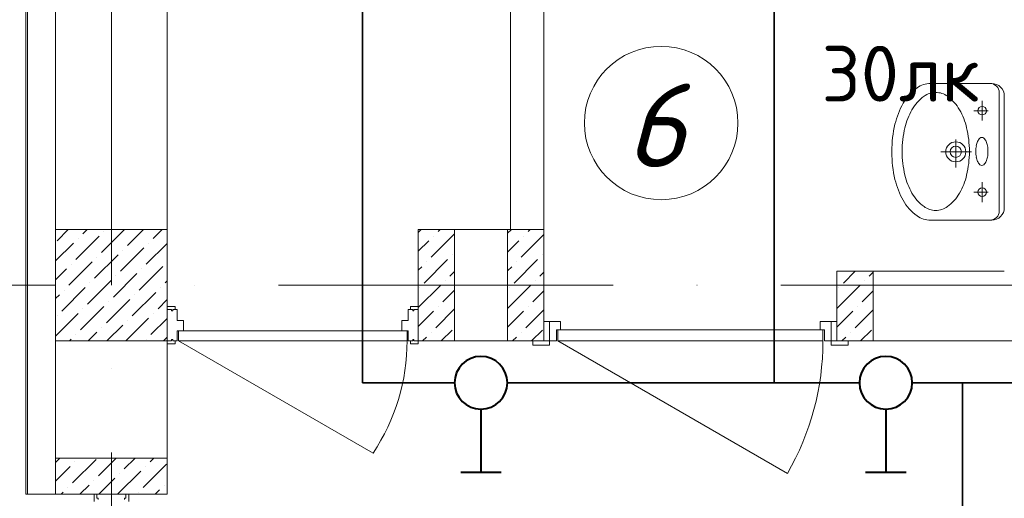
# Model space of a CAD drawing. Header units: millimetres. Extents: x 1114507 to 93926427, y 174473 to 817039.
# Tile 212 of 256: x 1607482 to 1611011, y 775361 to 777078. Entities that reach past the tile are written whole.
import ezdxf

# ---------------------------------------------------------------- set-up
doc = ezdxf.new("R2010")
doc.units = ezdxf.units.MM
doc.linetypes.add('ACAD_ISO10W100', pattern=[18, 12, -3, 0, -3])
for name, color, linetype, lineweight in [('Doors', 86, 'Continuous', 13), ('expl', 234, 'Continuous', 13), ('размеры', 12, 'Continuous', 15), ('Сантехника', 150, 'Continuous', 13)]:
    doc.layers.add(name, color=color, linetype=linetype, lineweight=lineweight)
doc.layers.add('kcd_tx', color=7, linetype='Continuous')
doc.styles.add('ISOCPEUR 1', font='isocpeur.TTF')
doc.styles.get("Standard").update_dxf_attribs({"font": 'isocpeui.ttf'})
doc.styles.add('Суннат', font='ariali.ttf', dxfattribs={"height": 250})

# ---------------------------------------------------------------- blocks, each defined once
blk = doc.blocks.new('blokqav3mak')
at = {"color": 252, "lineweight": 0, "ltscale": 100}
for p, q in [((1599459.4, 782732.1), (1599459.4, 775375.1)), ((1599459.4, 775375.1), (1599566.4, 775375.1))]:
    blk.add_line(p, q, dxfattribs=at)
at = {"color": 32, "lineweight": 0, "ltscale": 100}
blk.add_line((1599466.4, 782725.1), (1599466.4, 775375.1), dxfattribs=at)
at = {"color": 1, "linetype": 'ACAD_ISO10W100', "lineweight": 0, "ltscale": 100}
for p, q in [((1599766.4, 782725.1), (1599766.4, 766825.1)), ((1626766.4, 776125.1), (1599766.4, 776125.1))]:
    blk.add_line(p, q, dxfattribs=at)
at = {"lineweight": 0, "ltscale": 100}
for p, q in [((1599566.4, 782625.1), (1599566.4, 775455.1)), ((1599966.4, 782225.1), (1599966.4, 775455.1)), ((1601196.4, 776325.1), (1601196.4, 778495.1)), ((1601316.4, 776325.1), (1601316.4, 778375.1)), ((1601316.4, 776325.1), (1600866.4, 776325.1)), ((1600866.4, 776325.1), (1600866.4, 775925.1)), ((1601316.4, 776325.1), (1601316.4, 775925.1)), ((1602966.4, 776175.1), (1602366.4, 776175.1)), ((1602366.4, 776175.1), (1602366.4, 775925.1)), ((1601316.4, 775925.1), (1600866.4, 775925.1)), ((1604166.4, 775925.1), (1602366.4, 775925.1)), ((1599566.4, 775375.1), (1599966.4, 775375.1))]:
    blk.add_line(p, q, dxfattribs=at)
at = {"linetype": 'Continuous', "lineweight": 0, "ltscale": 100}
for p, q in [((1599571.6, 776284.8), (1599611.9, 776325.1)), ((1599664.2, 776310), (1599679.3, 776325.1)), ((1599731.5, 776242.7), (1599814, 776325.1)), ((1599739.9, 776318.4), (1599739.9, 776318.4)), ((1599824.1, 776267.9), (1599881.3, 776325.1)), ((1599916.7, 776293.2), (1599948.7, 776325.1)), ((1600866.4, 776314.3, 0), (1600877.1, 776325.1, 0)), ((1600912.1, 776225.4, 0), (1600996.3, 776309.6, 0)), ((1600937.4, 776318, 0), (1600944.5, 776325.1, 0)), ((1601186.4, 776311.4, 0), (1601200, 776325.1, 0)), ((1601235, 776225.4, 0), (1601316.4, 776306.7, 0)), ((1601260.3, 776318, 0), (1601267.4, 776325.1, 0)), ((1599566.4, 776212.2), (1599630.5, 776276.3)), ((1599638.9, 776217.4), (1599723.1, 776301.6)), ((1599647.3, 776293.2), (1599647.3, 776293.2)), ((1599891.5, 776200.6), (1599966.4, 776275.4)), ((1599899.9, 776276.3), (1599899.9, 776276.3)), ((1600866.4, 776247, 0), (1600903.7, 776284.3, 0)), ((1600920.5, 776301.2, 0), (1600920.5, 776301.2, 0)), ((1601186.4, 776244.1, 0), (1601226.6, 776284.3, 0)), ((1601243.4, 776301.2, 0), (1601243.4, 776301.2, 0)), ((1599798.9, 776175.3), (1599883.1, 776259.5)), ((1599807.3, 776251.1), (1599807.3, 776251.1)), ((1599613.7, 776124.8), (1599697.8, 776209)), ((1599622.1, 776200.6), (1599622.1, 776200.6)), ((1599706.3, 776150.1), (1599790.5, 776234.2)), ((1599714.7, 776225.8), (1599714.7, 776225.8)), ((1600886.8, 776132.8, 0), (1600971, 776217, 0)), ((1600895.3, 776208.6, 0), (1600895.3, 776208.6, 0)), ((1600987.9, 776233.8, 0), (1600987.9, 776233.8, 0)), ((1601209.8, 776132.8, 0), (1601294, 776217, 0)), ((1601218.2, 776208.6, 0), (1601218.2, 776208.6, 0)), ((1601310.8, 776233.8, 0), (1601310.8, 776233.8, 0)), ((1599566.4, 776144.8), (1599605.2, 776183.7)), ((1599773.6, 776082.7), (1599857.8, 776166.9)), ((1599866.2, 776108), (1599950.4, 776192.2)), ((1599874.6, 776183.7), (1599874.6, 776183.7)), ((1600866.4, 776179.6, 0), (1600878.4, 776191.7, 0)), ((1600979.5, 776158, 0), (1600996.4, 776174.9, 0)), ((1601186.4, 776176.7, 0), (1601201.4, 776191.7, 0)), ((1601302.4, 776158, 0), (1601316.4, 776172, 0)), ((1602389.8, 776132.8, 0), (1602432.1, 776175.1, 0)), ((1602482.4, 776158, 0), (1602496.4, 776172, 0)), ((1599681, 776057.4), (1599765.2, 776141.6)), ((1599689.4, 776133.2), (1599689.4, 776133.2)), ((1599782, 776158.5), (1599782, 776158.5)), ((1599958.8, 776133.2), (1599966.4, 776140.7)), ((1600962.6, 776141.2, 0), (1600962.6, 776141.2, 0)), ((1601285.5, 776141.2, 0), (1601285.5, 776141.2, 0)), ((1602465.5, 776141.2, 0), (1602465.5, 776141.2, 0)), ((1599588.4, 776032.2), (1599672.6, 776116.4)), ((1599596.8, 776108), (1599596.8, 776108)), ((1599841, 776015.4), (1599925.2, 776099.5)), ((1599942, 776116.4), (1599942, 776116.4)), ((1600866.4, 776044.9, 0), (1600945.8, 776124.4, 0)), ((1600870, 776115.9, 0), (1600870, 776115.9, 0)), ((1600954.2, 776065.4, 0), (1600996.4, 776107.6, 0)), ((1601186.4, 776042, 0), (1601268.7, 776124.4, 0)), ((1601192.9, 776115.9, 0), (1601192.9, 776115.9, 0)), ((1601277.1, 776065.4, 0), (1601316.4, 776104.7, 0)), ((1602366.4, 776042, 0), (1602448.7, 776124.4, 0)), ((1602372.9, 776115.9, 0), (1602372.9, 776115.9, 0)), ((1602457.1, 776065.4, 0), (1602496.4, 776104.7, 0)), ((1599566.4, 776077.5), (1599580, 776091.1)), ((1599748.4, 775990.1), (1599832.6, 776074.3)), ((1599756.8, 776065.9), (1599756.8, 776065.9)), ((1599849.4, 776091.1), (1599849.4, 776091.1)), ((1599933.6, 776040.6), (1599966.4, 776073.4)), ((1599566.4, 775942.8), (1599647.3, 776023.8)), ((1599655.8, 775964.8), (1599739.9, 776049)), ((1599664.2, 776040.6), (1599664.2, 776040.6)), ((1599916.7, 776023.8), (1599916.7, 776023.8)), ((1600866.4, 775977.6, 0), (1600920.5, 776031.8, 0)), ((1600928.9, 775972.8, 0), (1600996.4, 776040.2, 0)), ((1600937.4, 776048.6, 0), (1600937.4, 776048.6, 0)), ((1601186.4, 775974.7, 0), (1601243.4, 776031.8, 0)), ((1601251.9, 775972.8, 0), (1601316.4, 776037.3, 0)), ((1601260.3, 776048.6, 0), (1601260.3, 776048.6, 0)), ((1602366.4, 775974.7, 0), (1602423.4, 776031.8, 0)), ((1602431.9, 775972.8, 0), (1602496.4, 776037.3, 0)), ((1602440.3, 776048.6, 0), (1602440.3, 776048.6, 0)), ((1599571.6, 776015.4), (1599571.6, 776015.4)), ((1599818.1, 775925.1), (1599899.9, 776006.9)), ((1599824.1, 775998.5), (1599824.1, 775998.5)), ((1599908.3, 775948), (1599966.4, 776006)), ((1599683.4, 775925.1), (1599714.7, 775956.4)), ((1599731.5, 775973.3), (1599731.5, 775973.3)), ((1599750.7, 775925.1), (1599807.3, 775981.7)), ((1600912.1, 775956, 0), (1600912.1, 775956, 0)), ((1600948.6, 775925.1, 0), (1600987.9, 775964.4, 0)), ((1601235, 775956, 0), (1601235, 775956, 0)), ((1601271.5, 775925.1, 0), (1601310.8, 775964.4, 0)), ((1602415, 775956, 0), (1602415, 775956, 0)), ((1602451.5, 775925.1, 0), (1602490.8, 775964.4, 0)), ((1599616, 775925.1), (1599622.1, 775931.2)), ((1599638.9, 775948), (1599638.9, 775948)), ((1599891.5, 775931.2), (1599891.5, 775931.2)), ((1599952.8, 775925.1), (1599966.4, 775938.7)), ((1600881.2, 775925.1, 0), (1600895.3, 775939.1, 0)), ((1601204.1, 775925.1, 0), (1601218.2, 775939.1, 0)), ((1602384.1, 775925.1, 0), (1602398.2, 775939.1, 0)), ((1599566.4, 775489.6, 0), (1599581.8, 775505.1, 0)), ((1599627.4, 775416, 0), (1599711.6, 775500.2, 0)), ((1599720.1, 775441.3, 0), (1599783.9, 775505.1, 0)), ((1599812.7, 775466.5, 0), (1599851.2, 775505.1, 0)), ((1599905.3, 775491.8, 0), (1599918.6, 775505.1, 0)), ((1599566.4, 775422.3, 0), (1599619, 775474.9, 0)), ((1599635.9, 775491.8, 0), (1599635.9, 775491.8, 0)), ((1599880, 775399.2, 0), (1599964.2, 775483.4, 0)), ((1599888.4, 775474.9, 0), (1599888.4, 775474.9, 0)), ((1599703.2, 775424.4, 0), (1599703.2, 775424.4, 0)), ((1599721.2, 775375.1, 0), (1599779, 775432.9, 0)), ((1599788.6, 775375.1, 0), (1599871.6, 775458.1, 0)), ((1599795.8, 775449.7, 0), (1599795.8, 775449.7, 0)), ((1599610.6, 775399.2, 0), (1599610.6, 775399.2, 0)), ((1599653.9, 775375.1, 0), (1599686.4, 775407.6, 0)), ((1599923.3, 775375.1, 0), (1599938.9, 775390.8, 0)), ((1599955.8, 775407.6, 0), (1599955.8, 775407.6, 0)), ((1599586.5, 775375.1, 0), (1599593.8, 775382.3, 0)), ((1599863.2, 775382.3, 0), (1599863.2, 775382.3, 0))]:
    blk.add_line(p, q, dxfattribs=at)
at = {"layer": 'Doors', "lineweight": 0}
for p, q in [((1599966.4, 776049.3), (1599994.6, 776049.3)), ((1599966.4, 776038.5), (1599966.4, 776049.3)), ((1599966.4, 775926), (1599966.4, 776038.5)), ((1599966.4, 776038.5), (1599981.9, 776038.5)), ((1599966.4, 776038.5), (1599981.9, 776038.5)), ((1599966.4, 776038.5), (1599966.4, 776038.5)), ((1599981.9, 776038.5), (1599981.9, 776033.5)), ((1599981.9, 776033.5), (1599986.3, 776033.5)), ((1599986.3, 776038.5), (1600002.4, 776038.5)), ((1599986.3, 776038.5), (1599986.3, 776033.5)), ((1599994.6, 776038.5), (1599994.6, 776049.3)), ((1600002.4, 775998), (1600002.4, 776038.5)), ((1600830.4, 775998), (1600830.4, 776038.5)), ((1600846.4, 776038.5), (1600830.4, 776038.5)), ((1600838.1, 776038.5), (1600838.1, 776049.3)), ((1600866.4, 776049.3), (1600838.1, 776049.3)), ((1600846.4, 776038.5), (1600846.4, 776033.5)), ((1600850.8, 776033.5), (1600846.4, 776033.5)), ((1600850.8, 776038.5), (1600850.8, 776033.5)), ((1600866.4, 776038.5), (1600850.8, 776038.5)), ((1600866.4, 776038.5), (1600850.8, 776038.5)), ((1600866.4, 776038.5), (1600866.4, 776049.3)), ((1600866.4, 775926), (1600866.4, 776038.5)), ((1600866.4, 776038.5), (1600866.4, 776038.5)), ((1600002.4, 775998), (1600025, 775998)), ((1600025, 775962), (1600025, 775998)), ((1600807.7, 775962), (1600807.7, 775998)), ((1600830.4, 775998), (1600807.7, 775998)), ((1601316.4, 775995.1), (1601336.4, 775995.1)), ((1601316.4, 775925.1), (1601316.4, 775995.1)), ((1601376.4, 775995.1), (1601336.4, 775995.1)), ((1601336.4, 775995.1), (1601336.4, 775925.1)), ((1601336.4, 775995.1), (1601336.4, 775925.1)), ((1601376.4, 775965.1), (1601376.4, 775995.1)), ((1602306.4, 775965.1), (1602306.4, 775995.1)), ((1602306.4, 775995.1), (1602346.4, 775995.1)), ((1602346.4, 775995.1), (1602346.4, 775925.1)), ((1602366.4, 775995.1), (1602346.4, 775995.1)), ((1602346.4, 775995.1), (1602346.4, 775925.1)), ((1602366.4, 775925.1), (1602366.4, 775995.1)), ((1600002.4, 775962), (1600807.7, 775962)), ((1600002.4, 775926), (1600002.4, 775962)), ((1600006.7, 775926), (1600006.7, 775962)), ((1600807.7, 775962), (1600830.4, 775962)), ((1600826, 775926), (1600826, 775962)), ((1600830.4, 775926), (1600830.4, 775962)), ((1601361.4, 775925.1), (1601361.4, 775965.1)), ((1601361.4, 775965.1), (1601376.4, 775965.1)), ((1602316.4, 775965.1), (1601366.4, 775965.1)), ((1601366.4, 775965.1), (1601366.4, 775925.1)), ((1602321.4, 775965.1), (1602306.4, 775965.1)), ((1602316.4, 775925.1), (1602316.4, 775965.1)), ((1602321.4, 775925.1), (1602321.4, 775965.1)), ((1599966.4, 775926), (1599981.9, 775926)), ((1599966.4, 775926), (1599966.4, 775926)), ((1599966.4, 775926), (1599966.4, 775915.2)), ((1599981.9, 775930.9), (1599986.3, 775930.9)), ((1599981.9, 775926), (1599981.9, 775930.9)), ((1599986.3, 775926), (1599986.3, 775930.9)), ((1599986.3, 775926), (1600002.4, 775926)), ((1599994.6, 775926), (1599994.6, 775915.2)), ((1600006.7, 775926), (1600704.6, 775523)), ((1600006.7, 775926), (1600826, 775926)), ((1600846.4, 775926), (1600830.4, 775926)), ((1600838.1, 775926), (1600838.1, 775915.2)), ((1600846.4, 775926), (1600846.4, 775930.9)), ((1600850.8, 775930.9), (1600846.4, 775930.9)), ((1600850.8, 775926), (1600850.8, 775930.9)), ((1600866.4, 775926), (1600850.8, 775926)), ((1600866.4, 775926), (1600866.4, 775926)), ((1600866.4, 775926), (1600866.4, 775915.2)), ((1601336.4, 775925.1), (1601276.4, 775925.1)), ((1601276.4, 775925.1), (1601276.4, 775910.1)), ((1601336.4, 775925.1), (1601316.4, 775925.1)), ((1601336.4, 775925.1), (1601361.4, 775925.1)), ((1601336.4, 775910.1), (1601336.4, 775925.1)), ((1601366.4, 775925.1), (1602189.1, 775450.1)), ((1601366.4, 775925.1), (1602316.4, 775925.1)), ((1602346.4, 775925.1), (1602321.4, 775925.1)), ((1602346.4, 775925.1), (1602366.4, 775925.1)), ((1602406.4, 775925.1), (1602346.4, 775925.1)), ((1602346.4, 775925.1), (1602346.4, 775910.1)), ((1602406.4, 775910.1), (1602406.4, 775925.1)), ((1599966.4, 775915.2), (1599994.6, 775915.2)), ((1600866.4, 775915.2), (1600838.1, 775915.2)), ((1601276.4, 775910.1), (1601336.4, 775910.1)), ((1602346.4, 775910.1), (1602406.4, 775910.1)), ((1599704.3, 775375.1), (1599704.3, 775348.9)), ((1599714.3, 775375.1), (1599704.3, 775375.1)), ((1599714.3, 775375.1), (1599818.4, 775375.1)), ((1599714.3, 775375.1), (1599714.3, 775360.7)), ((1599714.3, 775375.1), (1599714.3, 775375.1)), ((1599714.3, 775360.7), (1599718.9, 775360.7)), ((1599718.9, 775360.7), (1599718.9, 775356.7)), ((1599818.4, 775360.7), (1599813.8, 775360.7)), ((1599813.8, 775360.7), (1599813.8, 775356.7)), ((1599818.4, 775375.1), (1599818.4, 775360.7)), ((1599818.4, 775375.1), (1599818.4, 775360.7)), ((1599818.4, 775375.1), (1599818.4, 775375.1)), ((1599818.4, 775375.1), (1599828.4, 775375.1)), ((1599828.4, 775375.1), (1599828.4, 775348.9))]:
    blk.add_line(p, q, dxfattribs=at)
for centre, radius, start in [((1600096.7, 775926), 729.4, 326.4628), ((1601366.4, 775925.1), 950, 330)]:
    blk.add_arc(centre, radius, start, 0, dxfattribs=at)
at = {"layer": 'kcd_tx', "color": 152, "lineweight": 0, "ltscale": 100}
blk.add_line((1599566.4, 776125.1), (1595864.5, 776125.1), dxfattribs=at)
blk.add_line((1599566.4, 776125.1), (1595864.5, 776125.1), dxfattribs=at)
at = {"layer": 'размеры', "lineweight": 0, "ltscale": 5}
for p, q in [((1599966.4, 776325.1), (1599566.4, 776325.1)), ((1599566.4, 776325.1), (1599566.4, 775925.1)), ((1599966.4, 775925.1), (1599966.4, 776325.1)), ((1600996.4, 776325.1), (1600866.4, 776325.1)), ((1600866.4, 776325.1), (1600866.4, 775925.1)), ((1600996.4, 775925.1), (1600996.4, 776325.1)), ((1601316.4, 776325.1), (1601186.4, 776325.1)), ((1601186.4, 776325.1), (1601186.4, 775925.1)), ((1601316.4, 775925.1), (1601316.4, 776325.1)), ((1602496.4, 776175.1), (1602366.4, 776175.1)), ((1602366.4, 776175.1), (1602366.4, 775925.1)), ((1602496.4, 775925.1), (1602496.4, 776175.1)), ((1599566.4, 775925.1), (1599966.4, 775925.1)), ((1600866.4, 775925.1), (1600996.4, 775925.1)), ((1601186.4, 775925.1), (1601316.4, 775925.1)), ((1602366.4, 775925.1), (1602496.4, 775925.1)), ((1599566.4, 775375.1), (1599566.4, 775505.1)), ((1599566.4, 775505.1), (1599966.4, 775505.1)), ((1599966.4, 775505.1), (1599966.4, 775375.1)), ((1599966.4, 775375.1), (1599566.4, 775375.1))]:
    blk.add_line(p, q, dxfattribs=at)
at = {"layer": 'Сантехника', "lineweight": 0}
for p, q in [((1602696.2, 776849), (1602921.4, 776849)), ((1602948.4, 776819.3), (1602948.4, 776603.8)), ((1602966.4, 776804), (1602966.4, 776603.8)), ((1602887.3, 776786.9), (1602887.3, 776715.7)), ((1602907.9, 776751.3), (1602856.6, 776751.3)), ((1602792.4, 776648.3), (1602792.4, 776547.1)), ((1602848.9, 776603.8), (1602738.6, 776603.8)), ((1602948.4, 776388.2), (1602948.4, 776603.8)), ((1602966.4, 776603.8), (1602966.4, 776403.5)), ((1602887.3, 776494.7), (1602887.3, 776423.5)), ((1602907.9, 776459.1), (1602856.6, 776459.1)), ((1602921.4, 776358.6), (1602696.2, 776358.6))]:
    blk.add_line(p, q, dxfattribs=at)
for centre, radius in [((1602887.3, 776751.3), 15.4), ((1602792.4, 776603.8), 35.9), ((1602792.4, 776603.8), 20.1), ((1602887.3, 776459.1), 15.4)]:
    blk.add_circle(centre, radius, dxfattribs=at)
for centre, radius, start, end in [((1602702.1, 776767), 82.2, 90, 126.0278), ((1602702.1, 776767), 82.2, 85.8804, 90), ((1602915.2, 776815.8), 33.3, 0, 90), ((1602921.4, 776804), 45, 0, 90), ((1602758, 776690), 177.4, 126.0278, 150.337), ((1602769.2, 776678.6), 154, 126.0278, 150.337), ((1602720.6, 776745.4), 71.4, 90, 126.0278), ((1602720.6, 776745.4), 71.4, 53.9722, 90), ((1602672, 776678.6), 154, 29.663, 53.9722), ((1602847.7, 776638.9), 280.6, 150.337, 166.7261), ((1602847, 776634.3), 243.6, 150.337, 166.7261), ((1602594.2, 776634.3), 243.6, 13.2739, 29.663), ((1602989.9, 776605.4), 426.7, 166.7261, 180), ((1602970.5, 776605.2), 370.4, 166.7261, 180), ((1602470.8, 776605.2), 370.4, 0, 13.2739), ((1602981.3, 776605.2), 117, 169.876, 180), ((1602934, 776613.6), 69, 156.6802, 169.876), ((1602904.3, 776626.4), 36.7, 133.857, 156.6802), ((1602886.1, 776645.4), 10.3, 90, 133.857), ((1602886.1, 776645.4), 10.3, 46.143, 90), ((1602867.8, 776626.4), 36.7, 23.3198, 46.143), ((1602838.1, 776613.6), 69, 10.124, 23.3198), ((1602790.8, 776605.2), 117, 0, 10.124), ((1602989.9, 776605.4), 426.7, 180, 180.2145), ((1602989.9, 776602.2), 426.7, 179.7855, 180), ((1602989.9, 776602.2), 426.7, 180, 193.2739), ((1602970.5, 776605.2), 370.4, 180, 193.2739), ((1602470.8, 776605.2), 370.4, 346.7261, 0), ((1602981.3, 776605.2), 117, 180, 190.124), ((1602790.8, 776605.2), 117, 349.876, 0), ((1602934, 776596.7), 69, 190.124, 203.3198), ((1602904.3, 776584), 36.7, 203.3198, 226.143), ((1602886.1, 776564.9), 10.3, 226.143, 270), ((1602886.1, 776564.9), 10.3, 270, 313.857), ((1602867.8, 776584), 36.7, 313.857, 336.6802), ((1602838.1, 776596.7), 69, 336.6802, 349.876), ((1602847, 776576.1), 243.6, 193.2739, 209.663), ((1602594.2, 776576.1), 243.6, 330.337, 346.7261), ((1602847.7, 776568.6), 280.6, 193.2739, 209.663), ((1602769.2, 776531.7), 154, 209.663, 233.9722), ((1602672, 776531.7), 154, 306.0278, 330.337), ((1602758, 776517.6), 177.4, 209.663, 233.9722), ((1602720.6, 776464.9), 71.4, 233.9722, 270), ((1602720.6, 776464.9), 71.4, 270, 306.0278), ((1602915.2, 776391.8), 33.3, 270, 0), ((1602921.4, 776403.5), 45, 270, 0), ((1602702.1, 776440.6), 82.2, 233.9722, 270), ((1602702.1, 776440.6), 82.2, 270, 274.1196)]:
    blk.add_arc(centre, radius, start, end, dxfattribs=at)
blk = doc.blocks.new('цуйцуйцу')
at = {"lineweight": 40}
for p, q in [((694611.1, -1170390.9), (694695, -1170390.9)), ((694653.1, -1170521.8), (694653.1, -1170390.9))]:
    blk.add_line(p, q, dxfattribs=at)
blk.add_circle((694653.1, -1170576.5), 54.7, dxfattribs=at)

msp = doc.modelspace()

# ---------------------------------------------------------------- linework, layer by layer
at = {"color": 0, "lineweight": 35, "ltscale": 100}
for p, q in [((1608710.6, 777211.8), (1608710.6, 775775.1)), ((1610185.6, 777126.8), (1610185.6, 775775.1)), ((1608710.6, 775775.1), (1609040.4, 775775.1)), ((1608710.6, 775775.1), (1609040.4, 775775.1)), ((1609229.6, 775775.1), (1610491.3, 775775.1)), ((1609229.6, 775775.1), (1610491.3, 775775.1)), ((1610680.5, 775775.1), (1631803.6, 775775.1)), ((1610860.6, 772466.9), (1610860.6, 775775.1))]:
    msp.add_line(p, q, dxfattribs=at)
at = {"layer": 'expl', "lineweight": 0}
msp.add_circle((1609781, 776707.1), 275.1, dxfattribs=at)

# ---------------------------------------------------------------- block references
at = {"color": 0}
msp.add_blockref('blokqav3mak', (8044.3, 0), dxfattribs=at)
at = {"lineweight": 50, "xscale": -1.728719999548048, "yscale": 1.728719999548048, "zscale": 1.728719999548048, "rotation": 180}
for p in [(408274.4, -1247823.9), (409725.3, -1247823.9)]:
    msp.add_blockref('цуйцуйцу', p, dxfattribs=at)

# ---------------------------------------------------------------- texts
at = {"linetype": 'ByBlock', "lineweight": 30, "ltscale": 10, "insert": (1197603, 784433.1, 0), "char_height": 250, "width": 18040, "attachment_point": 1, "style": 'ISOCPEUR 1'}
msp.add_mtext('     Рабочая документация по объекту: {\\C7;школы ^J}     Настоящий проект выполнен на основании чертежей марки АС, ВК и ОВ в соответствии с требованиями КМК и ПУЭ.\\P     Внешнее электроснабжение решается в отдельном проекте "Внутриплощадочных сетей"\\P     Проект энергоснабжения школы.\\P     Установленная мощность 33,6 кВт; Расчетная мощность 30,2 кВт  \\P     По надежности энергоснабжения школа относится к потребителям II категории.\\P\\pi1291.6675,t0,19518.5175;{\\LСиловое электрооборудование:\\P\\pi0,tz;}     В качестве вводно-распределительного и силового щита принят щит {\\C0;ПР11-3060-21УЗ (изготовить индв. по заказу) }. В качестве осветительного и силового щита принять щит ЩРВ-6 {\\C0;(изготовить индв. по заказу)} и щит комплектный ОЩВ.\\P\\pt0,19518.5175;     Электропотребителями здания  являются: освещение, штепсельные розетки, электропотребители технологического оборудования. Главный распределительный щит, силовые щиты и щиты освещения приняты сборными с модульными автоматическими выключателями с установкой на DIN-рейку по индивидуальному заказу. В распределительных щитах предусматривается устройство заземляющей шины. Фазораспределение злектронагрузок должно быть равномерным. Автоматические выключатели на розеточных группах имеют устройства  защитного отключения. \\P\\ptz;     Силовыми электроприемниками являются потребители сантехнического и технологического оборудования помещений. Магистральные и распределительные сети выполняются медным кабелем ВВГнг  в винипластовых  трубах в стенах срыто под штукатуркой. Ответвительные коробки установить скрыто на стене.\\P     1.  Розетки разместить на высоте 1800 мм от чистого пола в  помещениях   для  пребывания  детей  (А также см. уточнение по плану)  согласно пункта 12.34 КМК КМК КМК 2.04.17-19. ^J     2.  Выключатели во всех помещениях разместить на высоте 1800 мм.  Отступ от проёмов дверей - 200 мм, а также см. уточнение по плану.^J  Допускается установка выключателей под потолком с управлением при помощи шнура. ПУЭ п. 6.6.31.^J  Установка штепсельных розеток в ванных комнатах, душевых, мыльных помещениях бань, помещениях, содержащих нагреватели для саун (далее по тексту «саунах»), а также в стиральных помещениях прачечных не допускается ПУЭ п. 7.1.48.^JМинимальное расстояние от выключателей, штепсельных розеток и элементов электроустановок до газопроводов должно быть не менее 0,5 м ПУЭ п. 7.1.50.\\P{\\O      \\L\\oЭлектроосвещение}\\P     В соответствии КМК КМК 2.01.05-19. в проекте предусматривается общее рабочее, эвакуационное освещение на напряжение 220В.  Рабочее освещение предусматривается во всех помещениях комплекса, эвакуационное - в коридорах, в фойе, лестничных клетках, вестибюле. На выходах по пути эвакуации устанавливаются световые указатели "Выход" с аккумуляторными  батареями. Светильники аварийного освещения обозначаются значком "А" и выбираются из числа светильников рабочего освещения и питаются от щита ЩАО. Управление освещением выполняется включателями, устанавливаемыми по месту. Выбор светильников произведен в соответствии с назначением помещений, их конструктивными особенностями и характеристикой окружающей среды. В качестве источников света приняты светильники потолочные светодиодные LED панели и {\\C0;светодиодные линейные светильники} . Групповые сети освещения выполняются медным кабелем ВВГнг в винипластовой трубе.\\P\\pi1896.36,t0,28627.16;{\\LЗаземление}\\P\\pi0,tz;     Для защиты от поражения  электрическим током применяется система заземления TN-S  (используется 3я и 5я  жила  кабеля) и выполняется уравнивание потенциалов. Все металлические нетоковедущие части электрооборудования подлежат заземлению. В качестве заземляющих проводников используются нулевые провода сети и специальные заземляющие проводники, прокладываемые совместно с рабочими проводниками от электрощитов до электропотребителей. Сопротивление растеканию тока заземляющих устройств не должно превышать 4 Ом в любое время года. Внутренний контур заземления необходимо присоединить к наружному контуру заземления. Защита от заноса высокого потенциала и уравнивание потенциалов выполняется путем присоединения металлической арматуры фундаментов к горизонтальному  заземлителю. Все соединения выполнить сваркой.', dxfattribs=at)
at = {"color": 1, "insert": (1610355.6, 776984), "char_height": 200, "width": 2509.849, "attachment_point": 1, "style": 'Суннат'}
msp.add_mtext('{\\fISOCPEUR|b0|i0|c0|p34;3\\fISOCPEUR|b0|i0|c204|p34;0лк}', dxfattribs=at)
at = {"lineweight": 0, "insert": (1609868.2, 776548.9), "char_height": 300, "width": 349.19, "attachment_point": 9}
msp.add_mtext('6', dxfattribs=at)

doc.saveas('drawing.dxf')
